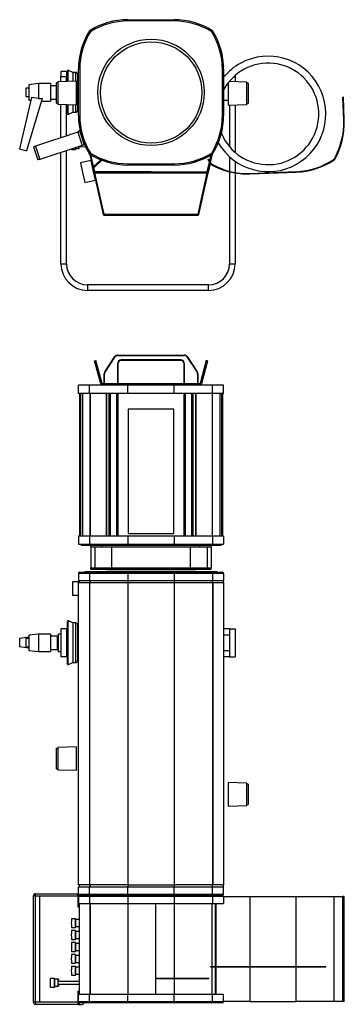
# Model space of a CAD drawing. Header units: millimetres. Extents: x 18 to 1509, y -1007 to 400.
# Tile 1 of 4: x 18 to 483, y -1007 to 400. Entities that reach past the tile are written whole.
import ezdxf

# ---------------------------------------------------------------- set-up
doc = ezdxf.new("R2010")
doc.units = ezdxf.units.MM

msp = doc.modelspace()

# ---------------------------------------------------------------- linework, layer by layer
at = {"color": 7, "linetype": 'Continuous', "lineweight": 25}
for p, q in [((173.3, 397.9), (173.3, 399.7)), ((173.3, 399.7), (239.3, 399.7)), ((239.3, 397.9), (173.3, 397.9)), ((239.3, 399.7), (239.3, 397.9)), ((85.5, 325.9), (77.5, 325.9)), ((77.5, 325.9), (77.5, 318.3)), ((85.5, 325.9), (85.5, 318.3)), ((87.4, 327.5), (86.5, 325.7)), ((86.5, 325.7), (86.5, 311.4)), ((94.3, 324.3), (87.4, 327.5)), ((87.4, 327.5), (87.4, 311.4)), ((98.3, 324.3), (94.3, 324.3)), ((94.3, 324.3), (94.3, 311.6)), ((98.3, 324.3), (98.3, 311.7)), ((104.3, 328.9), (102.5, 328.9)), ((102.5, 262.9), (102.5, 328.9)), ((104.3, 328.9), (104.3, 262.9)), ((310.1, 328.9), (308.3, 328.9)), ((308.3, 262.9), (308.3, 328.9)), ((310.1, 328.9), (310.1, 262.9)), ((72.8, 309.5), (71.1, 309.5)), ((71.1, 295), (71.1, 309.5)), ((99.8, 311.7), (72.8, 311)), ((72.8, 311), (72.8, 279)), ((85.5, 318.3), (77.5, 318.3)), ((77.5, 311.2), (77.5, 318.3)), ((85.5, 311.4), (85.5, 318.3)), ((99.8, 295), (99.8, 311.7)), ((101.3, 321.3), (101.3, 295.9)), ((343.4, 310.5), (317.9, 311.2)), ((318.5, 312), (318.5, 311.2)), ((324.5, 318.3), (326.5, 318.3)), ((326.5, 320.1), (326.5, 318.3)), ((326.5, 318.3), (326.5, 311)), ((343.4, 294.5), (343.4, 310.5)), ((31.3, 301.9), (27.3, 301.9)), ((27.3, 301.9), (27.3, 289.9)), ((45.3, 308.4), (31.3, 306.9)), ((31.3, 306.9), (31.3, 284.9)), ((62.3, 308.4), (45.3, 308.4)), ((45.3, 308.4), (45.3, 286.9)), ((62.3, 308.4), (62.3, 283.4)), ((71.1, 305.4), (62.3, 305.4)), ((101.3, 295.9), (101.3, 270.6)), ((316.4, 306.9), (314.6, 306.9)), ((316.4, 309.4), (316.4, 277.8)), ((345.1, 309), (343.4, 309)), ((345.1, 309), (345.1, 280)), ((35.4, 288.4), (18.4, 215.1)), ((27.3, 289.9), (31.3, 289.9)), ((50.8, 287), (28.1, 212.5)), ((31.3, 284.9), (34.5, 284.6)), ((45.3, 286.9), (35.4, 288.4)), ((49.8, 283.4), (62.3, 283.4)), ((62.3, 286.4), (71.1, 286.4)), ((71.1, 280.5), (71.1, 295)), ((99.8, 278.3), (99.8, 295)), ((310.1, 284.9), (316.4, 284.9)), ((343.4, 278.5), (343.4, 294.5)), ((481.4, 289.1), (480.6, 289.1)), ((481.8, 256.1), (480.6, 289.1)), ((482.6, 256.1), (481.4, 289.1)), ((71.1, 280.5), (72.8, 280.5)), ((72.8, 279), (99.8, 278.3)), ((77.5, 231.1), (77.5, 278.9)), ((85.5, 233.7), (85.5, 278.7)), ((86.5, 278.7), (86.5, 266.1)), ((87.4, 278.7), (87.4, 264.3)), ((87.4, 264.3), (94.3, 267.6)), ((94.3, 278.5), (94.3, 267.6)), ((94.3, 267.6), (98.3, 267.6)), ((98.3, 278.4), (98.3, 267.6)), ((316.4, 277.8), (343.4, 278.5)), ((318.5, 277.9), (318.5, 218.2)), ((326.5, 278.1), (326.5, 210.2)), ((343.4, 280), (345.1, 280)), ((86.5, 266.1), (87.4, 264.3)), ((104.3, 262.9), (102.5, 262.9)), ((310.1, 262.9), (308.3, 262.9)), ((481.8, 256.1), (482.6, 256.1)), ((104.6, 242.5), (100.5, 238.6)), ((104.7, 240), (101.8, 239)), ((104.9, 240.8), (103.7, 239.6)), ((104.7, 240), (110.8, 220.9)), ((101.8, 239), (40.9, 219.2)), ((101.8, 239), (108, 220)), ((18.4, 215.1), (28.1, 212.5)), ((40.9, 219.2), (38.1, 218.3)), ((38.1, 218.3), (44.3, 199.3)), ((40.9, 219.2), (47.1, 200.2)), ((108, 220), (47.1, 200.2)), ((85.5, 50.9), (85.5, 212.7)), ((92.4, 214.1), (92.4, 215)), ((92.4, 214.1), (98.2, 214.2)), ((98.2, 214.2), (98.2, 216.8)), ((98.2, 215.5), (103.7, 215.6)), ((102.1, 218.1), (112.5, 218.6)), ((103.7, 215.6), (103.7, 218.2)), ((110.8, 220.9), (108, 220)), ((110.7, 222.6), (110.3, 222.6)), ((110.7, 222.5), (110.3, 222.5)), ((47.1, 200.2), (44.3, 199.3)), ((77.5, 50.9), (77.5, 210.1)), ((120.1, 198.5), (105.4, 195.3)), ((118, 207.6), (118, 208.5)), ((118.9, 207.6), (118, 207.6)), ((119.4, 207.2), (119.2, 207.2)), ((124.8, 181.6), (119.2, 207.2)), ((120.1, 198.5), (123.2, 184.5)), ((125.8, 181.9), (120.3, 206.7)), ((125.8, 182.3), (120.4, 206.6)), ((120.9, 204.7), (120.8, 204.7)), ((124.2, 189.9), (134.4, 199.7)), ((125.3, 188.8), (135.9, 199.1)), ((288, 200.5), (287.4, 200.1)), ((290.1, 197.1), (292.2, 206.6)), ((292.4, 206.7), (290.2, 196.9)), ((293.5, 207.2), (290.9, 195.7)), ((291.9, 205), (292, 204.9)), ((293.5, 207.2), (293.2, 207.2)), ((318.5, 203.9), (318.5, 183.1)), ((326.5, 197.5), (326.5, 181.4)), ((468.6, 199.8), (468.1, 200.4)), ((468.2, 200.6), (468.9, 200.2)), ((105.4, 195.3), (108.5, 181.3)), ((123.2, 184.5), (126.3, 170.5)), ((124.2, 189.9), (125.3, 188.8)), ((173.3, 193.9), (173.3, 192.1)), ((173.3, 193.9), (239.3, 193.9)), ((239.3, 192.1), (173.3, 192.1)), ((239.3, 192.1), (239.3, 193.9)), ((286.8, 182.3), (289.9, 196)), ((289.9, 195.8), (286.8, 181.9)), ((290.7, 194.6), (287.8, 181.6)), ((291.6, 193.3), (292.2, 193.8)), ((292.4, 193.7), (292, 193)), ((108.5, 181.3), (111.6, 167.2)), ((111.6, 167.2), (126.3, 170.5)), ((124.8, 181.6), (125.8, 181.9)), ((125.1, 180.7), (124.8, 181.6)), ((126, 180.9), (125.1, 180.7)), ((138.2, 121.3), (125.1, 180.7)), ((206.3, 182.3), (125.8, 182.3)), ((125.8, 181.9), (126, 180.9)), ((139.2, 121.5), (126, 180.9)), ((126.1, 180.9), (206.3, 180.9)), ((126.1, 180.9), (126.1, 180.7)), ((126.1, 180.7), (286.6, 180.7)), ((139.2, 121.7), (126.1, 180.7)), ((206.3, 182.3), (286.8, 182.3)), ((286.6, 180.9), (206.3, 180.9)), ((286.6, 180.9), (273.5, 121.5)), ((273.5, 121.7), (286.6, 180.7)), ((287.6, 180.7), (274.4, 121.3)), ((286.6, 180.9), (286.8, 181.9)), ((286.6, 180.9), (286.6, 180.7)), ((287.6, 180.7), (286.6, 180.9)), ((286.8, 181.9), (287.8, 181.6)), ((287.8, 181.6), (287.6, 180.7)), ((318.5, 182.3), (318.5, 50.9)), ((326.5, 180.6), (326.5, 50.9)), ((347.9, 180.1), (413.8, 182.6)), ((347.9, 179.3), (413.9, 181.8)), ((347.9, 180.1), (347.9, 179.3)), ((413.9, 181.8), (413.8, 182.6)), ((130.3, 161.8), (130.3, 161.8)), ((282.3, 161.7), (282.4, 161.7)), ((138.2, 121.3), (139.2, 121.5)), ((138.3, 121), (138.2, 121.3)), ((139.3, 121.2), (138.3, 121)), ((139.2, 121.7), (273.5, 121.7)), ((139.3, 121.2), (139.2, 121.5)), ((139.5, 120.9), (139.3, 121.7)), ((139.7, 119.9), (139.7, 120.9)), ((273, 120.9), (139.7, 120.9)), ((273, 119.9), (139.7, 119.9)), ((172, 121.7), (172, 120.9)), ((223.1, 121.7), (223.1, 120.9)), ((273, 120.9), (273, 119.9)), ((273.3, 121.7), (273.1, 120.9)), ((273.5, 121.5), (273.4, 121.2)), ((274.4, 121), (273.4, 121.2)), ((274.4, 121.3), (273.5, 121.5)), ((274.4, 121.3), (274.4, 121)), ((77.5, 50.9), (85.5, 50.9)), ((318.5, 50.9), (326.5, 50.9)), ((115.5, 20.9), (115.5, 12.9)), ((288.5, 20.9), (115.5, 20.9)), ((288.5, 12.9), (288.5, 20.9)), ((288.5, 12.9), (115.5, 12.9)), ((140.2, -103.5), (154.7, -81.7)), ((140.5, -103.7), (155.1, -81.9)), ((155.1, -81.9), (154.7, -81.7)), ((158.9, -79.9), (158.9, -79.5)), ((158.9, -79.5), (253.8, -79.5)), ((158.9, -79.9), (253.8, -79.9)), ((253.8, -79.9), (253.8, -79.5)), ((257.6, -81.9), (257.9, -81.7)), ((257.6, -81.9), (272.1, -103.7)), ((257.9, -81.7), (272.5, -103.5)), ((125.5, -87.6), (127.4, -87.1)), ((134.3, -120.7), (125.5, -87.6)), ((136.3, -120.2), (127.4, -87.1)), ((158.4, -92), (158.4, -120.5)), ((158.4, -92), (158.8, -92)), ((158.8, -92), (158.8, -120.5)), ((248.8, -86.5), (163.8, -86.5)), ((163.8, -86.5), (163.8, -87)), ((248.8, -87), (163.8, -87)), ((248.8, -86.5), (248.8, -87)), ((254.3, -92), (253.8, -92)), ((253.8, -120.5), (253.8, -92)), ((254.3, -120.5), (254.3, -92)), ((285.3, -87.1), (276.4, -120.2)), ((287.2, -87.6), (278.3, -120.7)), ((287.2, -87.6), (285.3, -87.1)), ((139.8, -106.3), (139.3, -106.3)), ((139.3, -120.5), (139.3, -106.3)), ((139.8, -120.5), (139.8, -106.3)), ((140.5, -103.7), (140.2, -103.5)), ((272.1, -103.7), (272.5, -103.5)), ((272.9, -106.3), (272.9, -120.5)), ((272.9, -106.3), (273.3, -106.3)), ((273.3, -106.3), (273.3, -120.5)), ((102.5, -134.5), (102.5, -122.5)), ((118.3, -122.5), (102.5, -122.5)), ((118.3, -134.5), (118.3, -122.5)), ((173.3, -122.5), (118.3, -122.5)), ((136.3, -120.2), (134.3, -120.7)), ((136.6, -120.5), (136.6, -122.5)), ((276, -120.5), (136.6, -120.5)), ((173.3, -134.5), (173.3, -122.5)), ((239.3, -122.5), (173.3, -122.5)), ((239.3, -134.5), (239.3, -122.5)), ((294.3, -122.5), (239.3, -122.5)), ((276, -120.5), (276, -122.5)), ((276.4, -120.2), (278.3, -120.7)), ((294.3, -134.5), (294.3, -122.5)), ((310.1, -122.5), (294.3, -122.5)), ((310.1, -134.5), (310.1, -122.5)), ((118.3, -134.5), (102.5, -134.5)), ((104.3, -337.6), (104.3, -134.5)), ((105.3, -134.5), (105.3, -337.6)), ((108.1, -134.5), (108.1, -337.6)), ((173.3, -134.5), (118.3, -134.5)), ((118.8, -134.5), (118.8, -337.6)), ((119.1, -134.5), (119.1, -337.6)), ((142.3, -134.5), (142.3, -337.6)), ((142.5, -134.5), (142.5, -337.6)), ((146.5, -337.6), (146.5, -134.5)), ((147.9, -134.5), (147.9, -337.6)), ((157.6, -337.6), (157.6, -134.5)), ((159, -134.5), (159, -337.6)), ((239.3, -134.5), (173.3, -134.5)), ((294.3, -134.5), (239.3, -134.5)), ((253.6, -337.6), (253.6, -134.5)), ((255.1, -134.5), (255.1, -337.6)), ((264.8, -337.6), (264.8, -134.5)), ((266.1, -134.5), (266.1, -337.6)), ((270.1, -134.5), (270.1, -337.6)), ((270.4, -134.5), (270.4, -337.6)), ((293.6, -134.5), (293.6, -337.6)), ((293.9, -134.5), (293.9, -337.6)), ((310.1, -134.5), (294.3, -134.5)), ((304.5, -134.5), (304.5, -337.6)), ((307.4, -337.6), (307.4, -134.5)), ((308.3, -134.5), (308.3, -337.6)), ((238.8, -156.8), (173.8, -156.8)), ((173.8, -156.8), (173.8, -334.3)), ((238.8, -334.3), (238.8, -156.8)), ((102.5, -337.6), (102.5, -349.6)), ((102.5, -337.6), (118.3, -337.6)), ((118.3, -337.6), (118.3, -349.6)), ((118.3, -337.6), (173.3, -337.6)), ((173.3, -337.6), (173.3, -349.6)), ((173.3, -337.6), (239.3, -337.6)), ((173.8, -334.3), (238.8, -334.3)), ((239.3, -337.6), (239.3, -349.6)), ((239.3, -337.6), (294.3, -337.6)), ((294.3, -337.6), (294.3, -349.6)), ((294.3, -337.6), (310.1, -337.6)), ((310.1, -337.6), (310.1, -349.6)), ((102.5, -349.6), (118.3, -349.6)), ((106.3, -349.6), (106.3, -351.6)), ((159.8, -351.6), (106.3, -351.6)), ((118.3, -349.6), (173.3, -349.6)), ((120.3, -353.6), (120.3, -351.6)), ((136.3, -353.6), (136.3, -351.6)), ((159.8, -349.6), (159.8, -351.6)), ((252.8, -351.6), (159.8, -351.6)), ((173.3, -349.6), (239.3, -349.6)), ((239.3, -349.6), (294.3, -349.6)), ((252.8, -349.6), (252.8, -351.6)), ((306.3, -351.6), (252.8, -351.6)), ((276.3, -353.6), (276.3, -351.6)), ((292.3, -353.6), (292.3, -351.6)), ((294.3, -349.6), (310.1, -349.6)), ((306.3, -349.6), (306.3, -351.6)), ((120.3, -353.6), (120.3, -383.6)), ((120.3, -353.6), (136.3, -353.6)), ((125.7, -353.6), (125.7, -383.6)), ((136.3, -353.6), (276.3, -353.6)), ((150.3, -383.6), (150.3, -353.6)), ((262.3, -353.6), (262.3, -383.6)), ((276.3, -353.6), (292.3, -353.6)), ((287, -383.6), (287, -353.6)), ((292.3, -353.6), (292.3, -383.6)), ((118.3, -391.6), (102.5, -391.6)), ((102.5, -391.6), (102.5, -401.6)), ((104.3, -389.8), (119.6, -389.8)), ((112.3, -389.8), (112.3, -388.6)), ((112.3, -388.6), (142.3, -388.6)), ((173.3, -391.6), (118.3, -391.6)), ((118.3, -391.6), (118.3, -401.6)), ((119.6, -389.8), (173.3, -389.8)), ((120.3, -385.6), (120.3, -383.6)), ((120.3, -383.6), (134.3, -383.6)), ((120.3, -385.6), (134.3, -385.6)), ((134.3, -385.6), (134.3, -383.6)), ((134.3, -383.6), (191.3, -383.6)), ((134.3, -385.6), (191.3, -385.6)), ((142.3, -388.6), (142.3, -389.8)), ((270.3, -388.6), (142.3, -388.6)), ((173.3, -391.6), (173.3, -389.8)), ((173.3, -389.8), (239.3, -389.8)), ((173.3, -391.6), (173.3, -401.6)), ((239.3, -391.6), (173.3, -391.6)), ((191.3, -385.6), (191.3, -383.6)), ((191.3, -383.6), (221.3, -383.6)), ((191.3, -385.6), (221.3, -385.6)), ((221.3, -385.6), (221.3, -383.6)), ((221.3, -383.6), (278.3, -383.6)), ((221.3, -385.6), (278.3, -385.6)), ((239.3, -389.8), (293, -389.8)), ((239.3, -389.8), (239.3, -391.6)), ((294.3, -391.6), (239.3, -391.6)), ((239.3, -391.6), (239.3, -401.6)), ((270.3, -389.8), (270.3, -388.6)), ((270.3, -388.6), (300.3, -388.6)), ((278.3, -385.6), (278.3, -383.6)), ((278.3, -383.6), (292.3, -383.6)), ((278.3, -385.6), (292.3, -385.6)), ((292.3, -385.6), (292.3, -383.6)), ((293, -389.8), (308.3, -389.8)), ((294.3, -391.6), (294.3, -401.6)), ((310.1, -391.6), (294.3, -391.6)), ((300.3, -388.6), (300.3, -389.8)), ((310.1, -391.6), (310.1, -401.6)), ((94.1, -403.6), (94.1, -423.1)), ((103.3, -403.6), (94.1, -403.6)), ((102.5, -401.6), (118.3, -401.6)), ((102.6, -836.6), (102.6, -404.6)), ((102.6, -404.6), (118.2, -404.6)), ((103.3, -401.6), (103.3, -404.6)), ((103.3, -401.6), (103.3, -404.6)), ((118.2, -404.6), (118.2, -836.6)), ((118.2, -404.6), (118.5, -404.6)), ((118.3, -401.6), (173.3, -401.6)), ((118.5, -404.6), (118.5, -836.6)), ((118.5, -404.6), (173.3, -404.6)), ((118.8, -401.6), (118.8, -404.6)), ((119.1, -401.6), (119.1, -404.6)), ((173.3, -401.6), (239.3, -401.6)), ((173.3, -401.6), (173.3, -404.6)), ((173.3, -404.6), (173.3, -836.6)), ((173.3, -404.6), (239.3, -404.6)), ((239.3, -401.6), (294.3, -401.6)), ((239.3, -401.6), (239.3, -404.6)), ((239.3, -404.6), (239.3, -836.6)), ((239.3, -404.6), (294.1, -404.6)), ((293.6, -401.6), (293.6, -404.6)), ((293.9, -401.6), (293.9, -404.6)), ((294.1, -404.6), (294.1, -836.6)), ((294.1, -404.6), (294.5, -404.6)), ((294.3, -401.6), (310.1, -401.6)), ((294.5, -404.6), (294.5, -836.6)), ((294.5, -404.6), (310.1, -404.6)), ((309.3, -401.6), (309.3, -404.6)), ((309.3, -401.6), (309.3, -404.6)), ((310.1, -404.6), (310.1, -836.6)), ((102.6, -423.1), (94.1, -423.1)), ((87.4, -458.9), (86.5, -460.8)), ((86.5, -460.8), (86.5, -520.3)), ((94.3, -462.2), (87.4, -458.9)), ((87.4, -458.9), (87.4, -522.2)), ((98.3, -462.2), (94.3, -462.2)), ((94.3, -462.2), (94.3, -518.9)), ((98.3, -462.2), (98.3, -518.9)), ((45.3, -478.1), (31.3, -479.6)), ((62.3, -478.1), (45.3, -478.1)), ((45.3, -478.1), (45.3, -503.1)), ((62.3, -478.1), (62.3, -503.1)), ((77.5, -478.1), (73.5, -478.1)), ((73.5, -478.1), (73.5, -503.1)), ((85.5, -470.6), (77.5, -470.6)), ((77.5, -470.6), (77.5, -510.6)), ((85.5, -470.6), (85.5, -510.6)), ((86.5, -470.6), (85.5, -470.6)), ((101.3, -465.2), (101.3, -515.9)), ((102.6, -470.6), (101.3, -470.6)), ((318.5, -470.6), (310.1, -470.6)), ((318.5, -470.6), (318.5, -510.6)), ((318.5, -470.6), (326.5, -470.6)), ((326.5, -470.6), (326.5, -510.6)), ((31.3, -482.6), (18.4, -484.6)), ((18.4, -484.6), (18.4, -496.6)), ((31.3, -484.6), (27.3, -484.6)), ((27.3, -484.6), (27.3, -496.6)), ((31.3, -479.6), (31.3, -501.6)), ((72.3, -481.1), (62.3, -481.1)), ((72.3, -500.1), (72.3, -481.1)), ((318.5, -479.6), (310.1, -479.6)), ((31.3, -498.5), (18.4, -496.6)), ((27.3, -496.6), (31.3, -496.6)), ((31.3, -501.6), (45.3, -503.1)), ((45.3, -503.1), (62.3, -503.1)), ((62.3, -500.1), (72.3, -500.1)), ((73.5, -503.1), (77.5, -503.1)), ((310.1, -501.6), (318.5, -501.6)), ((85.5, -510.6), (77.5, -510.6)), ((86.5, -510.6), (85.5, -510.6)), ((86.5, -520.3), (87.4, -522.2)), ((87.4, -522.2), (94.3, -518.9)), ((94.3, -518.9), (98.3, -518.9)), ((102.6, -510.6), (101.3, -510.6)), ((318.5, -510.6), (310.1, -510.6)), ((318.5, -510.6), (326.5, -510.6)), ((72.8, -641.5), (71.1, -641.5)), ((71.1, -670.5), (71.1, -641.5)), ((99.8, -639.3), (72.8, -640)), ((72.8, -640), (72.8, -672)), ((99.8, -672.8), (99.8, -639.3)), ((71.1, -670.5), (72.8, -670.5)), ((72.8, -672), (99.8, -672.8)), ((343.4, -691.1), (316.4, -690.4)), ((316.4, -690.4), (316.4, -723.8)), ((343.4, -723.1), (343.4, -691.1)), ((345.1, -692.6), (343.4, -692.6)), ((345.1, -692.6), (345.1, -721.6)), ((316.4, -723.8), (343.4, -723.1)), ((343.4, -721.6), (345.1, -721.6)), ((102.5, -849.6), (102.5, -839.6)), ((118.3, -839.6), (102.5, -839.6)), ((118.2, -836.6), (102.6, -836.6)), ((103.3, -836.6), (103.3, -839.6)), ((103.3, -836.6), (103.3, -839.6)), ((118.5, -836.6), (118.2, -836.6)), ((118.3, -849.6), (118.3, -839.6)), ((173.3, -839.6), (118.3, -839.6)), ((173.3, -836.6), (118.5, -836.6)), ((118.8, -836.6), (118.8, -839.6)), ((119.1, -836.6), (119.1, -839.6)), ((173.3, -836.6), (239.3, -836.6)), ((173.3, -836.6), (173.3, -839.6)), ((173.3, -849.6), (173.3, -839.6)), ((239.3, -839.6), (173.3, -839.6)), ((294.1, -836.6), (239.3, -836.6)), ((239.3, -836.6), (239.3, -839.6)), ((239.3, -849.6), (239.3, -839.6)), ((294.3, -839.6), (239.3, -839.6)), ((293.6, -836.6), (293.6, -839.6)), ((293.9, -836.6), (293.9, -839.6)), ((294.5, -836.6), (294.1, -836.6)), ((294.3, -849.6), (294.3, -839.6)), ((310.1, -839.6), (294.3, -839.6)), ((310.1, -836.6), (294.5, -836.6)), ((309.3, -836.6), (309.3, -839.6)), ((309.3, -836.6), (309.3, -839.6)), ((310.1, -849.6), (310.1, -839.6)), ((40.9, -852.2), (38.1, -852.2)), ((38.1, -1004.2), (38.1, -852.2)), ((40.9, -852.2), (40.9, -849.2)), ((40.9, -849.2), (101.8, -849.2)), ((40.9, -852.2), (101.8, -852.2)), ((40.9, -1004.2), (40.9, -852.2)), ((47.1, -1004.2), (47.1, -852.2)), ((101.8, -852.2), (101.8, -849.2)), ((101.8, -849.2), (102.5, -849.2)), ((101.8, -852.2), (101.8, -868.2)), ((101.8, -852.2), (102.8, -852.2)), ((102.5, -849.6), (118.3, -849.6)), ((118.3, -853.2), (102.5, -853.2)), ((102.5, -853.2), (102.5, -863.2)), ((104.3, -851.4), (119.6, -851.4)), ((118.3, -849.6), (173.3, -849.6)), ((173.3, -853.2), (118.3, -853.2)), ((118.3, -853.2), (118.3, -863.2)), ((119.6, -851.4), (173.3, -851.4)), ((173.3, -851.4), (173.3, -849.6)), ((173.3, -849.6), (239.3, -849.6)), ((173.3, -853.2), (173.3, -851.4)), ((173.3, -851.4), (239.3, -851.4)), ((173.3, -853.2), (173.3, -863.2)), ((239.3, -853.2), (173.3, -853.2)), ((239.3, -849.6), (294.3, -849.6)), ((239.3, -849.6), (239.3, -851.4)), ((239.3, -851.4), (293, -851.4)), ((239.3, -851.4), (239.3, -853.2)), ((294.3, -853.2), (239.3, -853.2)), ((239.3, -853.2), (239.3, -863.2)), ((293, -851.4), (308.3, -851.4)), ((294.3, -849.6), (310.1, -849.6)), ((294.3, -853.2), (294.3, -863.2)), ((310.1, -853.2), (294.3, -853.2)), ((310.1, -853.2), (347.9, -853.2)), ((310.1, -853.2), (310.1, -863.2)), ((347.9, -853.2), (413.8, -853.2)), ((347.9, -953.1), (347.9, -853.2)), ((413.8, -853.2), (468.1, -853.2)), ((413.8, -953.1), (413.8, -853.2)), ((468.1, -1003.2), (468.1, -853.2)), ((468.1, -853.2), (468.2, -853.2)), ((468.2, -1003.2), (468.2, -853.2)), ((468.2, -853.2), (480.6, -853.2)), ((480.6, -1003.2), (480.6, -853.2)), ((481.4, -853.2), (480.6, -853.2)), ((481.4, -1003.2), (481.4, -853.2)), ((482.6, -853.2), (481.4, -853.2)), ((482.6, -1003.2), (482.6, -853.2)), ((482.7, -853.2), (482.6, -853.2)), ((482.7, -1003.2), (482.7, -853.2)), ((103.3, -868.2), (101.8, -868.2)), ((102.5, -863.2), (118.3, -863.2)), ((103.3, -863.2), (103.3, -993.2)), ((118.3, -863.2), (173.3, -863.2)), ((118.7, -863.2), (118.7, -993.2)), ((119.1, -863.2), (119.1, -993.2)), ((173.3, -863.2), (239.3, -863.2)), ((173.3, -863.2), (173.3, -993.2)), ((212.8, -863.2), (212.8, -993.2)), ((239.3, -863.2), (294.3, -863.2)), ((239.3, -863.2), (239.3, -969.6)), ((293.1, -863.2), (293.1, -953.1)), ((293.2, -863.2), (293.2, -953.1)), ((294.3, -863.2), (310.1, -863.2)), ((298.6, -953.1), (298.6, -863.2)), ((299.3, -953.1), (299.3, -863.2)), ((98.2, -884.9), (92.4, -884.9)), ((103.3, -886.2), (98.2, -886.2)), ((92.4, -897.6), (98.2, -897.6)), ((98.2, -896.2), (103.3, -896.2)), ((98.2, -901.9), (92.4, -901.9)), ((103.3, -903.2), (98.2, -903.2)), ((98.2, -913.2), (103.3, -913.2)), ((92.4, -914.6), (98.2, -914.6)), ((98.2, -918.9), (92.4, -918.9)), ((103.3, -920.2), (98.2, -920.2)), ((92.4, -931.6), (98.2, -931.6)), ((98.2, -935.9), (92.4, -935.9)), ((98.2, -930.2), (103.3, -930.2)), ((103.3, -937.2), (98.2, -937.2)), ((92.4, -948.6), (98.2, -948.6)), ((98.2, -952.9), (92.4, -952.9)), ((98.2, -947.2), (103.3, -947.2)), ((103.3, -954.2), (98.2, -954.2)), ((291.3, -953.1), (291.3, -953.7)), ((291.3, -953.1), (334.5, -953.1)), ((291.3, -953.7), (334.5, -953.7)), ((293.1, -953.7), (293.1, -993.2)), ((293.2, -953.7), (293.2, -993.2)), ((298.6, -993.2), (298.6, -953.7)), ((299.3, -993.2), (299.3, -953.7)), ((334.5, -953.1), (456.3, -953.1)), ((334.5, -953.7), (456.3, -953.7)), ((347.9, -1003.2), (347.9, -953.7)), ((413.8, -1003.2), (413.8, -953.7)), ((456.3, -953.7), (456.3, -953.1)), ((68.4, -970.1), (62.6, -970.1)), ((68.5, -970.7), (68.6, -971.4)), ((92.4, -965.6), (98.2, -965.6)), ((98.2, -964.2), (103.3, -964.2)), ((212.8, -969.6), (289, -969.6)), ((212.8, -970.2), (289, -970.2)), ((239.3, -970.2), (239.3, -993.2)), ((289, -970.2), (289, -969.6)), ((62.6, -982.8), (68.4, -982.8)), ((73.9, -971.4), (68.4, -971.4)), ((68.4, -981.4), (73.9, -981.4)), ((103.3, -974.4), (73.9, -974.4)), ((73.9, -978.4), (103.3, -978.4)), ((101.8, -988.2), (103.3, -988.2)), ((101.8, -988.2), (101.8, -1004.2)), ((102.5, -1003.2), (102.5, -993.2)), ((118.3, -993.2), (102.5, -993.2)), ((118.3, -1003.2), (118.3, -993.2)), ((173.3, -993.2), (118.3, -993.2)), ((173.3, -1003.2), (173.3, -993.2)), ((239.3, -993.2), (173.3, -993.2)), ((239.3, -1003.2), (239.3, -993.2)), ((294.3, -993.2), (239.3, -993.2)), ((294.3, -1003.2), (294.3, -993.2)), ((310.1, -993.2), (294.3, -993.2)), ((310.1, -1003.2), (310.1, -993.2)), ((40.9, -1004.2), (38.1, -1004.2)), ((40.9, -1004.2), (40.9, -1007.2)), ((101.8, -1004.2), (40.9, -1004.2)), ((101.8, -1007.2), (40.9, -1007.2)), ((101.8, -1004.2), (101.8, -1007.2)), ((101.8, -1004.2), (102.8, -1004.2)), ((101.8, -1007.2), (108, -1007.2)), ((102.5, -1003.2), (118.3, -1003.2)), ((119.6, -1005), (104.3, -1005)), ((118.3, -1003.2), (173.3, -1003.2)), ((173.3, -1005), (119.6, -1005)), ((173.3, -1005), (173.3, -1003.2)), ((173.3, -1003.2), (239.3, -1003.2)), ((239.3, -1005), (173.3, -1005)), ((239.3, -1003.2), (294.3, -1003.2)), ((239.3, -1003.2), (239.3, -1005)), ((293, -1005), (239.3, -1005)), ((308.3, -1005), (293, -1005)), ((294.3, -1003.2), (310.1, -1003.2)), ((347.9, -1003.2), (310.1, -1003.2)), ((347.9, -1003.2), (413.8, -1003.2)), ((468.1, -1003.2), (413.8, -1003.2)), ((468.2, -1003.2), (468.1, -1003.2)), ((480.6, -1003.2), (468.2, -1003.2)), ((481.4, -1003.2), (480.6, -1003.2)), ((482.6, -1003.2), (481.4, -1003.2)), ((482.6, -1003.2), (482.7, -1003.2))]:
    msp.add_line(p, q, dxfattribs=at)
at = {"color": 7, "linetype": 'Continuous', "lineweight": 25, "flags": 128}
for points in [[(101.8, -849.2), (102.4, -849.2), (102.5, -849.3)], [(98.2, -896.2), (98.2, -896.8), (98.2, -897.4), (98.2, -897.6), (98.2, -897.4), (98.2, -896.8), (98.2, -896), (98.1, -894.8), (98.1, -893.5), (98.1, -892), (98.1, -890.4), (98.1, -889), (98.1, -887.6), (98.2, -886.4), (98.2, -885.6), (98.2, -885), (98.2, -884.9), (98.2, -884.9)], [(98.2, -913.2), (98.2, -913.8), (98.2, -914.4), (98.2, -914.6), (98.2, -914.4), (98.2, -913.8), (98.2, -913), (98.1, -911.8), (98.1, -910.5), (98.1, -909), (98.1, -907.4), (98.1, -906), (98.1, -904.6), (98.2, -903.4), (98.2, -902.6), (98.2, -902), (98.2, -901.9), (98.2, -901.9)], [(98.2, -930.2), (98.2, -930.8), (98.2, -931.4), (98.2, -931.6), (98.2, -931.4), (98.2, -930.8), (98.2, -930), (98.1, -928.8), (98.1, -927.5), (98.1, -926), (98.1, -924.4), (98.1, -923), (98.1, -921.6), (98.2, -920.4), (98.2, -919.6), (98.2, -919), (98.2, -918.9), (98.2, -918.9)], [(98.2, -947.2), (98.2, -947.8), (98.2, -948.4), (98.2, -948.6), (98.2, -948.4), (98.2, -947.8), (98.2, -947), (98.1, -945.8), (98.1, -944.5), (98.1, -943), (98.1, -941.4), (98.1, -940), (98.1, -938.6), (98.2, -937.4), (98.2, -936.6), (98.2, -936), (98.2, -935.9), (98.2, -935.9)], [(98.2, -964.2), (98.2, -964.8), (98.2, -965.4), (98.2, -965.6), (98.2, -965.4), (98.2, -964.8), (98.2, -964), (98.1, -962.8), (98.1, -961.5), (98.1, -960), (98.1, -958.4), (98.1, -957), (98.1, -955.6), (98.2, -954.4), (98.2, -953.6), (98.2, -953), (98.2, -952.9), (98.2, -952.9)], [(62.6, -982.8), (62.5, -982.6), (62.4, -982.1), (62.4, -981.3), (62.3, -980.2), (62.3, -978.9), (62.3, -977.4), (62.3, -975.9), (62.3, -974.4), (62.3, -973), (62.3, -971.8), (62.4, -970.9), (62.5, -970.3), (62.6, -970.1), (62.6, -970.1)], [(68.6, -981.4), (68.5, -981.9), (68.5, -982.5), (68.4, -982.7), (68.3, -982.6), (68.2, -982.1), (68.2, -981.3), (68.1, -980.2), (68.1, -978.9), (68, -977.4), (68, -975.9), (68.1, -974.4), (68.1, -973), (68.1, -971.8), (68.2, -970.9), (68.3, -970.3), (68.4, -970.1), (68.4, -970.2), (68.5, -970.7)], [(74.1, -978.4), (74.1, -978.8), (74, -979.9), (74, -980.8), (73.9, -981.3), (73.8, -981.4), (73.8, -981.2), (73.7, -980.6), (73.7, -979.7), (73.6, -978.6), (73.6, -977.3), (73.6, -975.9), (73.6, -974.6), (73.7, -973.4), (73.7, -972.4), (73.8, -971.8), (73.8, -971.4), (73.9, -971.5), (74, -971.9), (74, -971.9)]]:
    msp.add_lwpolyline(points, dxfattribs=at)
at = {"color": 7, "linetype": 'Continuous', "lineweight": 25}
for centre, radius in [((206.3, 295.9), 76), ((206.5, 295.7), 72.5)]:
    msp.add_circle(centre, radius, dxfattribs=at)
for centre, radius, start, end in [((173.3, 295.9), 103.8, 90, 122.0087), ((173.3, 295.9), 102, 90, 121.7753), ((239.3, 295.9), 103.8, 57.9913, 90), ((239.3, 295.9), 102, 58.2247, 90), ((206.3, 328.9), 103.8, 147.9913, 180), ((206.3, 328.9), 102, 148.2247, 180), ((206.3, 328.9), 102, 0, 31.7753), ((206.3, 328.9), 103.8, 0, 32.0087), ((373.8, 265.1), 82.5, 210.1062, 118.4547), ((373.8, 265.1), 82.5, 118.4547, 140.526), ((98.3, 321.3), 3, 0, 90), ((373.8, 265.1), 72.5, 202.6289, 118.4547), ((373.8, 265.1), 72.5, 118.4547, 151.448), ((98.3, 270.6), 3, 270, 360), ((206.3, 262.9), 103.8, 180, 212.0087), ((206.3, 262.9), 102, 180, 211.7753), ((206.3, 262.9), 102, 328.2247, 0), ((206.3, 262.9), 103.8, 327.9913, 0), ((378.1, 252.1), 103.8, 330.2509, 2.2085), ((378.1, 252.1), 104.6, 330.2509, 2.2085), ((173.3, 295.9), 103.8, 237.9913, 270), ((173.3, 295.9), 102, 238.2247, 270), ((239.3, 295.9), 102, 270, 301.7753), ((239.3, 295.9), 103.8, 270, 302.0087), ((378.1, 252.1), 104.6, 209.8014, 214.1661), ((378.1, 252.1), 103.8, 209.8014, 214.1661), ((409.8, 286.3), 103.8, 272.2085, 304.1661), ((409.8, 286.3), 104.6, 272.2085, 304.1661), ((467.9, 200.8), 0.4, 304.1661, 330.2509), ((467.9, 200.8), 1.2, 304.1661, 330.2509), ((292.6, 194), 1.2, 214.1661, 240.2509), ((343.9, 283.8), 104.6, 240.2509, 272.2085), ((292.6, 194), 0.4, 214.1661, 240.2509), ((343.9, 283.8), 103.8, 240.2509, 272.2085), ((139.7, 121.3), 1.4, 192.5, 270), ((139.7, 121.3), 0.4, 192.5, 270), ((273, 121.3), 0.4, 270, 347.5), ((273, 121.3), 1.4, 270, 347.5), ((115.5, 50.9), 38, 180, 270), ((115.5, 50.9), 30, 180, 270), ((288.5, 50.9), 38, 270, 0), ((288.5, 50.9), 30, 270, 0), ((158.9, -84.5), 5, 90, 146.2777), ((158.9, -84.5), 4.55, 90, 146.2777), ((253.8, -84.5), 5, 33.7223, 90), ((253.8, -84.5), 4.55, 33.7223, 90), ((163.8, -92), 5.45, 90, 180), ((163.8, -92), 5, 90, 180), ((248.8, -92), 5.45, 0, 90), ((248.8, -92), 5, 0, 90), ((144.3, -106.3), 5, 146.2777, 180), ((144.3, -106.3), 4.55, 146.2777, 180), ((268.3, -106.3), 4.55, 0, 33.7223), ((268.3, -106.3), 5, 0, 33.7223), ((136.6, -120.1), 2.4, 195, 270), ((136.6, -120.1), 0.4, 195, 270), ((276, -120.1), 0.4, 270, 345), ((276, -120.1), 2.4, 270, 345), ((104.3, -391.6), 1.8, 90, 180), ((308.3, -391.6), 1.8, 0, 90), ((98.3, -465.2), 3, 0, 90), ((98.3, -515.9), 3, 270, 0), ((41, -852.1), 2.93, 91.4726, 181.4017), ((104.3, -849.6), 1.8, 180, 270), ((104.3, -853.2), 1.8, 90, 180), ((308.3, -849.6), 1.8, 270, 0), ((308.3, -853.2), 1.8, 0, 90), ((370.8, -891.2), 278.5, 178.6933, 181.3067), ((299.5, -891.2), 201.4, 178.5771, 181.4229), ((76.7, -886.1), 21.5, 359.6631, 3.2649), ((370.8, -908.2), 278.5, 178.6933, 181.3067), ((299.5, -908.2), 201.4, 178.5771, 181.4229), ((76.7, -903.1), 21.5, 359.6633, 3.2649), ((370.8, -925.2), 278.4, 178.6933, 181.3067), ((299.5, -925.2), 201.4, 178.5771, 181.4229), ((76.7, -920.1), 21.5, 359.663, 3.2651), ((370.8, -942.2), 278.5, 178.6933, 181.3067), ((299.5, -942.2), 201.4, 178.5771, 181.4229), ((76.7, -937.1), 21.5, 359.6631, 3.2649), ((370.8, -959.2), 278.5, 178.6933, 181.3067), ((299.5, -959.2), 201.4, 178.5771, 181.4229), ((76.7, -954.1), 21.5, 359.6633, 3.2649), ((103.6, -976.4), 35.6, 171.9236, 188.0764), ((37.9, -974.9), 36.2, 0.8159, 4.8096), ((41, -1004.2), 2.93, 178.5987, 268.5269), ((101.8, -1004.3), 2.87, 270.8848, 346.438), ((104.3, -1003.2), 1.8, 180, 270), ((107.9, -1004.3), 2.87, 270.8848, 346.438), ((308.3, -1003.2), 1.8, 270, 0)]:
    msp.add_arc(centre, radius, start, end, dxfattribs=at)
msp.add_ellipse((-947, 295.9), major_axis=(1383.8, -0.4), ratio=0.009028, start_param=5.511957, end_param=5.517768, dxfattribs=at)
for points, knots in [([(119.6, 382.7), (119.4, 382.8), (119.1, 383.2), (118.7, 383.6), (118.4, 383.8), (118.3, 383.9), (118.3, 384), (118.3, 384)], [0, 0, 0, 0, 0.252785, 0.5037239, 0.7521255, 0.8761858, 1, 1, 1, 1]), ([(294.3, 384), (294.3, 384), (294.3, 383.9), (294.2, 383.8), (294, 383.6), (293.6, 383.2), (293.2, 382.8), (293, 382.7)], [0, 0, 0, 0, 0.123813, 0.247875, 0.496277, 0.747215, 1, 1, 1, 1]), ([(119.6, 209.2), (119.4, 209.1), (119.1, 208.7), (118.7, 208.3), (118.4, 208), (118.3, 207.9), (118.3, 207.9), (118.3, 207.9)], [0, 0, 0, 0, 0.252785, 0.5037239, 0.7521255, 0.8761858, 1, 1, 1, 1]), ([(294.3, 207.9), (294.3, 207.9), (294.3, 207.9), (294.2, 208), (294, 208.3), (293.6, 208.7), (293.2, 209.1), (293, 209.2)], [0, 0, 0, 0, 0.123813, 0.247875, 0.496277, 0.747215, 1, 1, 1, 1]), ([(118.3, -391.6), (118.3, -391.4), (118.3, -391.2), (118.4, -390.7), (118.7, -390.2), (119.1, -389.8), (119.4, -389.8), (119.6, -389.8)], [0, 0, 0, 0, 0.1238121, 0.2478817, 0.496277, 0.7472183, 1, 1, 1, 1]), ([(293, -389.8), (293.2, -389.8), (293.6, -389.8), (294, -390.2), (294.2, -390.7), (294.3, -391.2), (294.3, -391.4), (294.3, -391.6)], [0, 0, 0, 0, 0.252782, 0.503723, 0.75212, 0.876187, 1, 1, 1, 1]), ([(119.6, -851.4), (119.4, -851.3), (119.1, -851.3), (118.7, -850.9), (118.4, -850.4), (118.3, -849.9), (118.3, -849.7), (118.3, -849.6)], [0, 0, 0, 0, 0.252786, 0.503723, 0.752139, 0.876197, 1, 1, 1, 1]), ([(118.3, -853.2), (118.3, -853), (118.3, -852.8), (118.4, -852.3), (118.7, -851.8), (119.1, -851.4), (119.4, -851.4), (119.6, -851.4)], [0, 0, 0, 0, 0.123822, 0.247881, 0.496275, 0.747221, 1, 1, 1, 1]), ([(294.3, -849.6), (294.3, -849.7), (294.3, -849.9), (294.2, -850.4), (294, -850.9), (293.6, -851.3), (293.2, -851.3), (293, -851.4)], [0, 0, 0, 0, 0.123803, 0.247863, 0.496277, 0.747215, 1, 1, 1, 1]), ([(293, -851.4), (293.2, -851.4), (293.6, -851.4), (294, -851.8), (294.2, -852.3), (294.3, -852.8), (294.3, -853), (294.3, -853.2)], [0, 0, 0, 0, 0.252779, 0.503725, 0.752121, 0.876177, 1, 1, 1, 1]), ([(119.6, -1005), (119.4, -1004.9), (119.1, -1004.9), (118.7, -1004.5), (118.4, -1004), (118.3, -1003.5), (118.3, -1003.3), (118.3, -1003.2)], [0, 0, 0, 0, 0.2527848, 0.5037214, 0.7521188, 0.8761763, 1, 1, 1, 1]), ([(294.3, -1003.2), (294.3, -1003.3), (294.3, -1003.5), (294.2, -1004), (294, -1004.5), (293.6, -1004.9), (293.2, -1004.9), (293, -1005)], [0, 0, 0, 0, 0.123823, 0.247883, 0.496279, 0.747215, 1, 1, 1, 1])]:
    msp.add_open_spline(points, degree=3, knots=knots, dxfattribs=at)
for points in [[(125.8, 182.3), (125.8, 182.2), (125.9, 181.8), (126, 181.3), (126, 181), (126.1, 181), (126.1, 180.9)], [(286.8, 182.3), (286.8, 182.2), (286.8, 181.8), (286.7, 181.3), (286.6, 181), (286.6, 181), (286.6, 180.9)]]:
    msp.add_open_spline(points, degree=3, dxfattribs=at)

doc.saveas('drawing.dxf')
